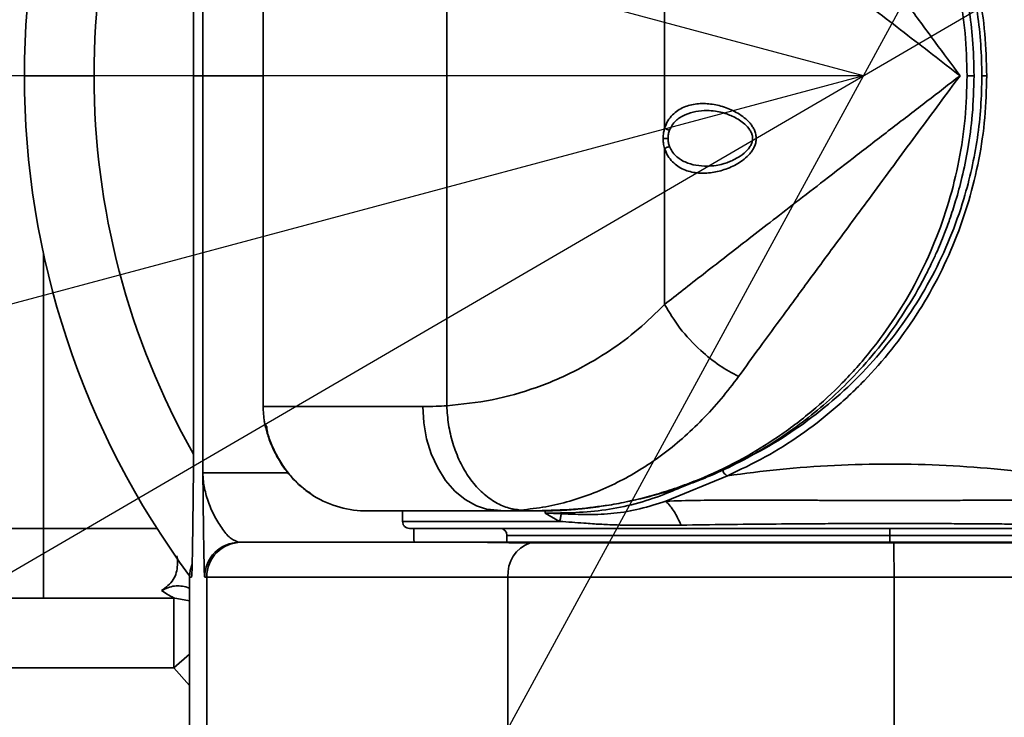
# Model space of a CAD drawing. Header units: millimetres. Extents: x 0 to 297, y 0 to 210.
# Tile 32 of 61: x 222.38 to 229.45, y 122.65 to 127.65. Entities that reach past the tile are written whole.
import ezdxf

# ---------------------------------------------------------------- set-up
doc = ezdxf.new("R2010")
doc.units = ezdxf.units.MM
doc.layers.add('尺寸线', color=6, linetype='Continuous')
doc.styles.add('SLDTEXTSTYLE1', font='TXT', dxfattribs={"width": 0.7})
doc.dimstyles.new('SLDDIMSTYLE5', dxfattribs={"dimtxt": 3.5, "dimasz": 2, "dimexe": 0, "dimexo": 0.0625, "dimgap": 0.875, "dimtad": 0, "dimtih": 1, "dimtoh": 1, "dimlfac": 20, "dimrnd": 1e-09, "dimzin": 12, "dimdsep": 46, "dimtxsty": 'SLDTEXTSTYLE1', "dimsah": 1, "dimcen": 0, "dimadec": 0, "dimazin": 3, "dimtfac": 1, "dimtmove": 0, "dimatfit": 3, "dimfxl": 1, "dimfrac": 2, "dimtolj": 1, "dimtzin": 12, "dimarcsym": 0})
doc.dimstyles.new('SLDDIMSTYLE6', dxfattribs={"dimtxt": 3.5, "dimasz": 2, "dimexe": 0, "dimexo": 0.0625, "dimgap": 0.875, "dimtad": 0, "dimdec": 4, "dimlfac": 20, "dimzin": 12, "dimdsep": 46, "dimtxsty": 'SLDTEXTSTYLE1', "dimsah": 1, "dimcen": 0.09, "dimazin": 3, "dimtfac": 1, "dimtofl": 0, "dimtmove": 0, "dimatfit": 3, "dimfxl": 1, "dimfrac": 2, "dimtolj": 1, "dimtzin": 12, "dimarcsym": 0})

# ---------------------------------------------------------------- blocks, each defined once
blk = doc.blocks.new('_D_17')
at = {"layer": '尺寸线', "transparency": 16777216}
for p, q in [((250.439, 167.6504), (251.8013, 170.1523)), ((251.8013, 170.1523), (265.406, 170.1523)), ((206.4431, 86.8521), (250.439, 167.6504)), ((206.4431, 86.8521), (205.2476, 84.6565))]:
    blk.add_line(p, q, dxfattribs=at)
for points in [[(250.439, 167.6504), (251.7028, 169.2395), (251.0881, 169.5743)], [(206.4431, 86.8521), (205.1793, 85.263), (205.7941, 84.9283)]]:
    blk.add_solid(points, dxfattribs=at)
at = {"layer": '尺寸线', "transparency": 16777216, "char_height": 3.5, "attachment_point": 1, "style": 'SLDTEXTSTYLE1'}
for s, insert in [('%%c', (253.3888, 174.6641)), ('1840', (257.2588, 174.6641))]:
    blk.add_mtext(s, dxfattribs=dict(at, insert=insert))
blk = doc.blocks.new('_D_18')
at = {"layer": '尺寸线', "transparency": 16777216}
for p, q in [((242.9146, 135.6821), (247.8893, 138.5798)), ((247.8893, 138.5798), (259.4571, 138.5798)), ((213.9675, 118.8205), (242.9146, 135.6821)), ((213.9675, 118.8205), (211.8073, 117.5621))]:
    blk.add_line(p, q, dxfattribs=at)
for points in [[(242.9146, 135.6821), (244.819, 136.3863), (244.4667, 136.9912)], [(213.9675, 118.8205), (212.0632, 118.1162), (212.4155, 117.5114)]]:
    blk.add_solid(points, dxfattribs=at)
at = {"layer": '尺寸线', "transparency": 16777216, "char_height": 3.5, "attachment_point": 1, "style": 'SLDTEXTSTYLE1'}
for s, insert in [('%%c', (249.4768, 143.0915)), ('670', (253.3467, 143.0915))]:
    blk.add_mtext(s, dxfattribs=dict(at, insert=insert))
blk = doc.blocks.new('_D_19')
at = {"layer": '尺寸线', "transparency": 16777216}
for start, end in [(165, 172.36566), (185.01756, 195)]:
    blk.add_arc((228.4411, 127.2513), 36.9708, start, end, dxfattribs=at)
for points in [[(192.73, 136.82), (191.9243, 134.9563), (192.6051, 134.7935)], [(192.73, 117.6825), (192.6051, 119.7091), (191.9243, 119.5462)]]:
    blk.add_solid(points, dxfattribs=at)
at = {"layer": '尺寸线', "transparency": 16777216, "insert": (188.9126, 124.0794), "char_height": 3.5, "attachment_point": 1, "rotation": 88.69161, "style": 'SLDTEXTSTYLE1'}
blk.add_mtext('30°', dxfattribs=at)

msp = doc.modelspace()

# ---------------------------------------------------------------- linework, layer by layer
at = {"color": 7, "linetype": 'Continuous', "lineweight": 35}
for p, q in [((223.630006, 130.1012766), (223.630006, 127.2512766)), ((223.6300597, 130.1012766), (223.6300597, 127.2512766)), ((223.697712, 127.2512766), (223.697712, 130.1012766)), ((225.4493674, 124.8811258), (225.4493674, 129.6214274)), ((224.131348, 128.9762129), (224.131348, 124.8762766)), ((227.0137065, 128.8932258), (227.0137073, 126.8745041)), ((222.4160759, 127.2512766), (222.9160759, 127.2512766)), ((223.630006, 127.2512766), (223.630006, 124.4012766)), ((223.6300597, 127.2512766), (223.630006, 127.2512766)), ((223.6300597, 124.4012766), (223.6300597, 127.2512766)), ((223.6300597, 127.2512766), (223.697712, 127.2512766)), ((223.697712, 127.2512766), (223.697712, 124.4012766)), ((224.131348, 127.2512766), (223.697712, 127.2512766)), ((227.0137073, 126.7280491), (227.0137065, 125.6093274)), ((222.5528789, 125.9746554), (222.5528789, 124.0012766)), ((225.2772461, 124.8762766), (224.131348, 124.8762766)), ((224.1568901, 124.6953413), (224.1621858, 124.6843114)), ((223.6300597, 124.4012766), (223.630006, 124.4012766)), ((224.3136006, 124.4012766), (223.697712, 124.4012766)), ((227.0231411, 124.1966976), (227.4642346, 124.3792216)), ((225.8362631, 124.1262766), (224.881348, 124.1262766)), ((225.131348, 124.1262766), (225.131348, 124.0512766)), ((225.7363649, 124.1383494), (225.8636059, 124.1264327)), ((225.9796967, 124.1326538), (225.8362631, 124.1262766)), ((225.8362631, 124.1262766), (226.1109314, 124.1262766)), ((226.1564752, 124.1112258), (226.1564751, 124.1308035)), ((226.1564752, 124.1112258), (226.2720894, 124.1065417)), ((226.2599677, 124.0512766), (226.1564752, 124.1112258)), ((222.5528789, 124.0012766), (221.7684144, 124.0012766)), ((223.3677678, 124.0013274), (222.5528789, 124.0012766)), ((222.5528789, 124.0012766), (222.5528789, 123.5012766)), ((222.5528789, 124.0012766), (223.3678003, 124.0012766)), ((225.881348, 123.9512766), (225.881348, 123.9012766)), ((228.631348, 123.8970504), (228.631348, 123.9512766)), ((223.9752305, 123.9012766), (223.9609058, 123.9012766)), ((225.7239845, 123.9012766), (223.9752305, 123.9012766)), ((225.7239845, 123.9012766), (231.7577612, 123.9012766)), ((228.6592189, 123.8970504), (226.0487118, 123.8970504)), ((231.9271218, 123.8970504), (228.6592189, 123.8970504)), ((223.6020466, 123.6512766), (223.6020466, 121.9262766)), ((223.6020466, 123.6512766), (223.6025323, 123.6512766)), ((223.6025323, 123.6512766), (223.6168569, 123.6512766)), ((223.6025323, 123.6512766), (223.6025323, 121.9262766)), ((223.7109148, 123.6512766), (223.7252394, 123.6512766)), ((223.7252394, 123.6512766), (225.888676, 123.6512766)), ((223.7252394, 123.6512766), (223.7252394, 121.9262766)), ((225.888676, 123.6512766), (228.6609459, 123.6512766)), ((225.888676, 123.6512766), (225.888676, 121.9262766)), ((228.6609459, 123.6512766), (228.6609459, 121.9262766)), ((228.6609459, 123.6512766), (232.131348, 123.6512766)), ((222.5528789, 123.5012766), (221.8664724, 123.5012766)), ((222.5528789, 123.5012766), (223.4900027, 123.5012766)), ((223.4849375, 123.5025862), (223.6020466, 123.4822689)), ((223.4900027, 123.5012766), (223.4900027, 123.0012766)), ((223.4900027, 123.0012766), (223.6020466, 123.0974551)), ((222.1410759, 123.0012766), (223.4900027, 123.0012766)), ((223.4900027, 123.0012766), (223.6020466, 122.874129))]:
    msp.add_line(p, q, dxfattribs=at)
at = {"color": 7, "linetype": 'Continuous', "lineweight": 35, "flags": 128}
for points in [[(225.2772461, 124.8762766), (225.2841285, 124.7589508), (225.3046063, 124.6445139), (225.3381753, 124.5357837), (225.3840088, 124.4354377), (225.4409784, 124.3459465), (225.5076811, 124.2695139), (225.5824747, 124.2080217), (225.6635173, 124.1629842), (225.7488135, 124.1355104), (225.8362631, 124.1262766)], [(223.6203956, 123.7452862), (223.6068503, 123.7000492), (223.6020466, 123.6512766)], [(223.6025323, 123.6512766), (223.6073358, 123.7000492), (223.6198699, 123.7427561)]]:
    msp.add_lwpolyline(points, dxfattribs=at)
at = {"color": 7, "linetype": 'Continuous', "lineweight": 35}
for centre, radius, start, end in [((228.4410759, 127.2512766), 6.025, 143.42943013, 180), ((228.4410759, 127.2512766), 5.525, 150.54962511, 180), ((228.4410759, 127.2512766), 6.025, 180, 216.57056987), ((228.4410759, 127.2512766), 5.525, 180, 209.45037489), ((224.881348, 124.8762766), 0.75, 180, 188.34420424), ((224.881348, 124.8762766), 0.75, 238.98954136, 270), ((227.0077973, 123.9951595), 1.7956817, 180.02921576, 182.99693761), ((225.831348, 123.9512766), 0.05, 0, 90), ((223.9609103, 123.6512811), 0.2499955, 90.0010244, 180.00102437), ((223.9752349, 123.6512811), 0.2499955, 90.0010244, 180.00102437), ((226.1293245, 123.6695688), 0.2413427, 109.51279361, 184.34679885), ((217.9166573, 123.6986697), 10.7443931, 359.74726983, 1.05794935)]:
    msp.add_arc(centre, radius, start, end, dxfattribs=at)
for points, knots in [([(229.1858855, 127.2512766), (229.1830252, 127.3533154), (229.1772693, 127.5586591), (229.1311429, 127.8626098), (229.0579182, 128.1610905), (228.9561492, 128.4495369), (228.8267438, 128.7274689), (228.6901953, 128.9589948), (228.5548339, 129.1513971), (228.4276248, 129.3095316), (228.2816367, 129.468431), (228.1144546, 129.6259874), (227.9271261, 129.7768829), (227.728076, 129.9128753), (227.5171502, 130.0339987), (227.3027433, 130.1353189), (227.0861484, 130.2178077), (226.8723991, 130.2817649), (226.6845081, 130.3232115), (226.5250822, 130.3487625), (226.3990739, 130.3633129), (226.264513, 130.3736852), (226.1729418, 130.375329), (226.1211178, 130.3762593)], [0, 0, 0, 0, 0.0516446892, 0.1039302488, 0.1567843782, 0.2114714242, 0.2670148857, 0.3253906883, 0.3643697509, 0.4049486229, 0.4471793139, 0.49692928, 0.5495342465, 0.6024462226, 0.6562133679, 0.713627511, 0.7654793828, 0.8180272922, 0.8712784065, 0.9027174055, 0.9338638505, 0.96257071, 1, 1, 1, 1]), ([(229.2357581, 127.2512766), (229.2336775, 127.3383088), (229.2298315, 127.4991948), (229.2027114, 127.7179521), (229.1703089, 127.8943567), (229.1381989, 128.0290531), (229.1112992, 128.1256982), (229.0886649, 128.1995507), (229.0664161, 128.2669554), (229.029368, 128.3708656), (228.9710748, 128.5149263), (228.8807292, 128.7037417), (228.768467, 128.900957), (228.6387026, 129.0932387), (228.5057545, 129.2622926), (228.3774924, 129.4050501), (228.2498443, 129.5317676), (228.109613, 129.656201), (227.949214, 129.7813238), (227.7817072, 129.894512), (227.6256534, 129.9862113), (227.5046252, 130.0489902), (227.4149989, 130.0914582), (227.3389773, 130.125181), (227.2410119, 130.1653429), (227.1180031, 130.2102418), (226.9703019, 130.2560666), (226.8297665, 130.2934062), (226.7352271, 130.310674), (226.6971252, 130.3176334)], [0, 0, 0, 0, 0.05092074, 0.094131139, 0.129639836, 0.157507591, 0.177236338, 0.190380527, 0.204551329, 0.220701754, 0.258366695, 0.301416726, 0.353706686, 0.405924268, 0.456263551, 0.500944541, 0.54033167, 0.584619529, 0.637088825, 0.690932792, 0.737222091, 0.775897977, 0.796676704, 0.815619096, 0.842847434, 0.881614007, 0.921086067, 0.968195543, 1, 1, 1, 1]), ([(227.4642347, 130.1233319), (227.5334042, 130.0914048), (227.6678587, 130.0293437), (227.8637253, 129.9157576), (228.0489243, 129.7907584), (228.2454645, 129.6357057), (228.4456327, 129.448483), (228.6448408, 129.2219986), (228.821438, 128.9772732), (228.9740219, 128.7160374), (229.1011074, 128.4403871), (229.2015689, 128.153243), (229.2734779, 127.8570856), (229.318846, 127.5551475), (229.3245028, 127.3520901), (229.3273112, 127.2512766)], [0, 0, 0, 0, 0.074300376, 0.144428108, 0.215986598, 0.283634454, 0.373846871, 0.460345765, 0.54366978, 0.625133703, 0.703569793, 0.779643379, 0.854536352, 0.927780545, 1, 1, 1, 1]), ([(227.6539679, 129.9675652), (227.6683154, 129.9606746), (227.7703814, 129.9116552), (227.9505876, 129.7947543), (228.1894824, 129.6168717), (228.4091724, 129.414224), (228.6085251, 129.191718), (228.7854226, 128.9506009), (228.9382409, 128.6933354), (229.0654734, 128.4221966), (229.1577206, 128.1623652), (229.2210847, 127.920237), (229.2616165, 127.6992403), (229.2872137, 127.4758447), (229.2903787, 127.3259678), (229.2919559, 127.2512766)], [0, 0, 0, 0, 0.016929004, 0.120430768, 0.220939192, 0.318500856, 0.413024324, 0.504319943, 0.592543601, 0.677977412, 0.760851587, 0.821662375, 0.881633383, 0.941011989, 1, 1, 1, 1]), ([(227.5440369, 129.4117379), (227.5768927, 129.3666178), (227.6438325, 129.2746911), (227.7516612, 129.1271412), (227.8654487, 128.9717958), (227.9860279, 128.8076226), (228.1136147, 128.6341401), (228.2533821, 128.4442379), (228.4100274, 128.232161), (228.5848775, 127.9955193), (228.76957, 127.7455165), (228.9539662, 127.4949497), (229.0754166, 127.3315013), (229.1350277, 127.2512766)], [0, 0, 0, 0, 0.07282008, 0.14836209, 0.226662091, 0.304295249, 0.385933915, 0.47159869, 0.566605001, 0.673556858, 0.787166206, 0.895535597, 1, 1, 1, 1]), ([(229.1350277, 127.2512766), (229.0692885, 127.302185), (228.9357611, 127.4055886), (228.7323166, 127.561813), (228.5240541, 127.7219826), (228.3201057, 127.879331), (228.1290325, 128.026984), (227.9176984, 128.1904728), (227.6887731, 128.3674709), (227.4427754, 128.5584486), (227.2176249, 128.7336041), (227.0804564, 128.8409758), (227.0137065, 128.8932258)], [0, 0, 0, 0, 0.086779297, 0.176263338, 0.268453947, 0.36337196, 0.450003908, 0.528357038, 0.655315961, 0.773277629, 0.889670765, 1, 1, 1, 1]), ([(226.1211178, 124.1262939), (226.1790722, 124.1274315), (226.2793879, 124.1294006), (226.4322195, 124.1423411), (226.5738525, 124.160612), (226.7236926, 124.1877202), (226.8678319, 124.221149), (227.0139433, 124.2627816), (227.1552665, 124.3107124), (227.3442649, 124.3854353), (227.5686174, 124.4940988), (227.828204, 124.6530687), (228.0672912, 124.8339059), (228.2912795, 125.0406817), (228.4921652, 125.2662487), (228.6722802, 125.5131817), (228.82674, 125.775078), (228.9561489, 126.053015), (229.0579176, 126.341461), (229.1311425, 126.6399414), (229.1772695, 126.9438933), (229.1830253, 127.1492371), (229.1858855, 127.2512766)], [0, 0, 0, 0, 0.0418580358, 0.072453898, 0.1105250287, 0.1445555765, 0.1815060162, 0.2159735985, 0.2521386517, 0.286394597, 0.3575871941, 0.4230930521, 0.4901995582, 0.5528276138, 0.6155394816, 0.6745942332, 0.7329719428, 0.7885187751, 0.8432076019, 0.8960649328, 0.9483525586, 1, 1, 1, 1]), ([(226.7489173, 124.1949239), (226.7676608, 124.1984149), (226.8380161, 124.2115187), (226.9479324, 124.2408245), (227.0695108, 124.2771002), (227.1712151, 124.3118513), (227.2667808, 124.3477849), (227.4046953, 124.405061), (227.5804955, 124.4899385), (227.7867837, 124.6101394), (227.9781244, 124.7420789), (228.1571704, 124.8858071), (228.3325405, 125.0488375), (228.5083947, 125.2407265), (228.6792269, 125.4632855), (228.802612, 125.6591611), (228.8831392, 125.8079158), (228.9268238, 125.8953984), (228.9631169, 125.9737688), (228.9950861, 126.0477542), (229.0273885, 126.1279404), (229.0647327, 126.2291616), (229.1078333, 126.3616693), (229.153583, 126.5304339), (229.1957145, 126.7366429), (229.22877, 126.9809659), (229.2333322, 127.1574376), (229.2357581, 127.2512766)], [0, 0, 0, 0, 0.0158644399, 0.0595485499, 0.0937920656, 0.1201371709, 0.1473810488, 0.1769762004, 0.2412140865, 0.3041868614, 0.3636912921, 0.4185822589, 0.4759665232, 0.5388446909, 0.6039965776, 0.6699624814, 0.6937926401, 0.7149033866, 0.7333772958, 0.7492842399, 0.7662793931, 0.7880959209, 0.8170038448, 0.8527877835, 0.8952544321, 0.9443014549, 1, 1, 1, 1]), ([(227.0137065, 125.6093274), (227.0574947, 125.6436238), (227.1466811, 125.7134776), (227.2904167, 125.8255576), (227.4420987, 125.9435502), (227.6027701, 126.0683227), (227.7728925, 126.2001432), (227.9594219, 126.3443447), (228.1680179, 126.5057414), (228.4010529, 126.6857034), (228.6474745, 126.8756419), (228.8946191, 127.0652186), (229.055874, 127.1900177), (229.1350277, 127.2512766)], [0, 0, 0, 0, 0.072891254, 0.148462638, 0.226748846, 0.304396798, 0.38603986, 0.471697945, 0.566700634, 0.673632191, 0.787205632, 0.895547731, 1, 1, 1, 1]), ([(229.3273112, 127.2512766), (229.3245028, 127.1504626), (229.3188461, 126.9474047), (229.2734787, 126.6454664), (229.2015708, 126.3493102), (229.1011095, 126.0621677), (228.9740248, 125.7865165), (228.8214402, 125.5252826), (228.6448458, 125.2805498), (228.4456286, 125.054095), (228.2263239, 124.8488209), (227.9884757, 124.6666463), (227.7344322, 124.5061873), (227.5554528, 124.422085), (227.4642346, 124.3792216)], [0, 0, 0, 0, 0.0722222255, 0.1454688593, 0.2203639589, 0.2964393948, 0.3748779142, 0.4563454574, 0.5396714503, 0.6261727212, 0.716389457, 0.8074458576, 0.9018632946, 1, 1, 1, 1]), ([(229.1350277, 127.2512766), (229.0854881, 127.1846481), (228.9848591, 127.0493066), (228.8328884, 126.8430635), (228.6771157, 126.6318358), (228.5241563, 126.4248445), (228.3807363, 126.2307596), (228.2220845, 126.0158766), (228.0505849, 125.7827505), (227.8659498, 125.5315162), (227.6970981, 125.30091), (227.5941244, 125.1595664), (227.5440369, 125.0908153)], [0, 0, 0, 0, 0.08678831, 0.176291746, 0.268512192, 0.363455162, 0.450100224, 0.528454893, 0.655420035, 0.773363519, 0.889761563, 1, 1, 1, 1]), ([(229.2919559, 127.2512766), (229.2903782, 127.1765909), (229.2872121, 127.0267142), (229.2616171, 126.8033267), (229.2210846, 126.582325), (229.157724, 126.3402037), (229.0654765, 126.0803722), (228.9382472, 125.8092309), (228.7854288, 125.5519647), (228.6085307, 125.3108508), (228.4091831, 125.08833), (228.1894821, 124.8857277), (227.9506287, 124.7076701), (227.7658226, 124.5883567), (227.6590545, 124.5372888), (227.64005, 124.5281988)], [0, 0, 0, 0, 0.058662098, 0.117721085, 0.177358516, 0.237844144, 0.32026006, 0.405228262, 0.492976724, 0.583768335, 0.677776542, 0.774812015, 0.874765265, 0.977708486, 1, 1, 1, 1]), ([(229.1858855, 127.2512766), (229.1900554, 127.2512766), (229.1989433, 127.2512766), (229.2121576, 127.2512766), (229.2241204, 127.2512766), (229.2327875, 127.2512766), (229.2362623, 127.2512766), (229.2354526, 127.2512766), (229.2352755, 127.2512766)], [0, 0, 0, 0, 0.156704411, 0.33400481, 0.531232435, 0.736837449, 0.942439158, 1, 1, 1, 1]), ([(229.3273112, 127.2512766), (229.3240684, 127.2512766), (229.3175235, 127.2512766), (229.3080647, 127.2512766), (229.299276, 127.2512766), (229.2943812, 127.2512766), (229.2919559, 127.2512766)], [0, 0, 0, 0, 0.247734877, 0.500002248, 0.752262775, 1, 1, 1, 1]), ([(227.0137073, 126.8745041), (227.0208633, 126.8926806), (227.0351708, 126.9290226), (227.0691071, 126.9708325), (227.1080547, 127.0031223), (227.1509531, 127.0260897), (227.1967527, 127.0415359), (227.2603417, 127.0527547), (227.3431069, 127.0513676), (227.4431567, 127.0287557), (227.5251857, 126.9926768), (227.5865372, 126.9509644), (227.6217707, 126.917825), (227.6452678, 126.8863737), (227.6596666, 126.8597108), (227.6691561, 126.8309251), (227.6723494, 126.8001772), (227.6686869, 126.7694912), (227.6587995, 126.7409069), (227.6441417, 126.7144524), (227.6203945, 126.6832598), (227.5851015, 126.6504727), (227.5238273, 126.6091899), (227.4419727, 126.5734112), (227.3585554, 126.5547672), (227.2927956, 126.5503435), (227.243805, 126.5526981), (227.1965474, 126.5610965), (227.1508632, 126.5765019), (227.107995, 126.5994667), (227.0690166, 126.6318084), (227.0351207, 126.6736241), (227.0208378, 126.7099261), (227.0137073, 126.7280491)], [0, 0, 0, 0, 0.031180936, 0.062343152, 0.093715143, 0.12497992, 0.15566537, 0.187803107, 0.250565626, 0.312880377, 0.375563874, 0.406939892, 0.438179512, 0.454479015, 0.469411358, 0.48533904, 0.500526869, 0.515658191, 0.531600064, 0.546551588, 0.56280348, 0.594076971, 0.62524889, 0.687700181, 0.750091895, 0.781685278, 0.812479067, 0.844471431, 0.875017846, 0.906341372, 0.937732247, 0.968914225, 1, 1, 1, 1]), ([(227.3193011, 127.0012766), (227.2918164, 127.0000077), (227.2372444, 126.9974881), (227.1721219, 126.9777985), (227.1251649, 126.9524664), (227.0934464, 126.9274682), (227.0667269, 126.8976577), (227.0547351, 126.8719968), (227.0490627, 126.8598586)], [0, 0, 0, 0, 0.259274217, 0.514797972, 0.645836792, 0.763209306, 0.887992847, 1, 1, 1, 1]), ([(227.3179309, 127.0012735), (227.3380527, 127.0004059), (227.3743592, 126.9988404), (227.4240173, 126.9886946), (227.469778, 126.9735052), (227.5258861, 126.9491272), (227.5799069, 126.9154243), (227.621832, 126.8706001), (227.6391473, 126.838263), (227.6457979, 126.8141833), (227.6460348, 126.7906954), (227.6402706, 126.7673032), (227.6282486, 126.743163), (227.6015143, 126.7080891), (227.5594848, 126.6739016), (227.5113721, 126.6470151), (227.4683474, 126.628424), (227.4274903, 126.6151824), (227.3777587, 126.6041066), (227.3393565, 126.6022925), (227.3176807, 126.6012685)], [0, 0, 0, 0, 0.084908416, 0.15320377, 0.20600158, 0.257109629, 0.369892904, 0.433523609, 0.462636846, 0.487716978, 0.510311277, 0.53340446, 0.561837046, 0.596286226, 0.679561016, 0.749106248, 0.793756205, 0.84157127, 0.910576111, 1, 1, 1, 1]), ([(227.0027423, 126.8012766), (227.0033526, 126.8152562), (227.0044533, 126.8404726), (227.0108548, 126.8640138), (227.0137073, 126.8745041)], [0, 0, 0, 0, 0.554386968, 1, 1, 1, 1]), ([(227.0137073, 126.8745041), (227.0194801, 126.8713861), (227.0297887, 126.8658182), (227.0431734, 126.8616796), (227.0490627, 126.8598586)], [0, 0, 0, 0, 0.559999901, 1, 1, 1, 1]), ([(227.0490627, 126.8598586), (227.0458649, 126.8503065), (227.0395941, 126.8315746), (227.0385898, 126.8112412), (227.0380977, 126.8012766)], [0, 0, 0, 0, 0.509941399, 1, 1, 1, 1]), ([(227.0027423, 126.8012766), (227.0086045, 126.8012766), (227.0190727, 126.8012766), (227.0322845, 126.8012766), (227.0380977, 126.8012766)], [0, 0, 0, 0, 0.56, 1, 1, 1, 1]), ([(227.0137073, 126.7280491), (227.0101961, 126.7414303), (227.0039792, 126.7651227), (227.0031174, 126.7903133), (227.0027423, 126.8012766)], [0, 0, 0, 0, 0.564788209, 1, 1, 1, 1]), ([(227.0380977, 126.8012766), (227.0385898, 126.7913121), (227.0395941, 126.7709786), (227.0458649, 126.7522468), (227.0490627, 126.7426946)], [0, 0, 0, 0, 0.490058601, 1, 1, 1, 1]), ([(227.0490627, 126.7426946), (227.0415355, 126.7403033), (227.0280942, 126.7360331), (227.0181033, 126.7304886), (227.0137073, 126.7280491)], [0, 0, 0, 0, 0.559999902, 1, 1, 1, 1]), ([(227.0490627, 126.7426946), (227.0547472, 126.7305418), (227.0667765, 126.7048245), (227.0935777, 126.6749563), (227.1254212, 126.6499037), (227.1725486, 126.6245763), (227.2376112, 126.6050232), (227.2920256, 126.6025274), (227.3192962, 126.6012766)], [0, 0, 0, 0, 0.112163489, 0.237356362, 0.355074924, 0.486680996, 0.74274294, 1, 1, 1, 1]), ([(225.4493674, 124.8811258), (225.55847, 124.892472), (225.7751623, 124.9150071), (226.0919691, 125.0055635), (226.3733493, 125.1266666), (226.6169744, 125.2712516), (226.8251201, 125.4246365), (226.9515565, 125.5484612), (227.0137065, 125.6093274)], [0, 0, 0, 0, 0.196389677, 0.390056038, 0.579286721, 0.723907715, 0.864286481, 1, 1, 1, 1]), ([(227.0137065, 125.6093274), (227.0478854, 125.5518968), (227.1174002, 125.4350917), (227.2591164, 125.2857848), (227.4047457, 125.167946), (227.4981245, 125.1162387), (227.5440369, 125.0908153)], [0, 0, 0, 0, 0.2758351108, 0.5610066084, 0.7841566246, 1, 1, 1, 1]), ([(227.5440369, 125.0908153), (227.5031853, 125.0369968), (227.4196075, 124.92689), (227.284649, 124.7796519), (227.1417802, 124.6444389), (226.9903024, 124.522715), (226.834853, 124.4178329), (226.6723666, 124.3274837), (226.5064162, 124.2533199), (226.3340508, 124.1952728), (226.1582876, 124.1528786), (226.0399408, 124.1394762), (225.9796967, 124.1326538)], [0, 0, 0, 0, 0.092335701, 0.188908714, 0.285602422, 0.383294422, 0.486487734, 0.582346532, 0.686192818, 0.790301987, 0.893253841, 1, 1, 1, 1]), ([(225.2772461, 124.8762766), (225.3087057, 124.8765493), (225.3648814, 124.8770361), (225.4235532, 124.8798762), (225.4493674, 124.8811258)], [0, 0, 0, 0, 0.5600227, 1, 1, 1, 1]), ([(225.4493674, 124.8811258), (225.4524529, 124.8365238), (225.4587921, 124.7448885), (225.4909854, 124.608795), (225.5416948, 124.4779937), (225.6103678, 124.3598811), (225.6940565, 124.2629603), (225.7867359, 124.1913919), (225.8831653, 124.1459559), (225.9480938, 124.1370087), (225.9796967, 124.1326538)], [0, 0, 0, 0, 0.117112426, 0.240608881, 0.369093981, 0.499999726, 0.630905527, 0.759390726, 0.882887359, 1, 1, 1, 1]), ([(224.1390385, 124.7691366), (224.1403642, 124.7630382), (224.1429695, 124.7510541), (224.1533828, 124.7355287), (224.1584971, 124.7279038)], [0, 0, 0, 0, 0.508877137, 1, 1, 1, 1]), ([(224.1393567, 124.7675409), (224.1392935, 124.7678536), (224.1391026, 124.7687982), (224.1416154, 124.7563696), (224.1468097, 124.7324194), (224.1535212, 124.7077329), (224.1568901, 124.6953413)], [0, 0, 0, 0, 0.140388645, 0.424081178, 0.71091165, 1, 1, 1, 1]), ([(224.1490804, 124.7445369), (224.1496106, 124.7409196), (224.1506525, 124.7338104), (224.1569634, 124.7095176), (224.1600633, 124.6975854)], [0, 0, 0, 0, 0.508816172, 1, 1, 1, 1]), ([(224.158217, 124.7330106), (224.1574446, 124.731919), (224.1555452, 124.7292349), (224.1565752, 124.7128298), (224.1607065, 124.6934344), (224.1628081, 124.6835679)], [0, 0, 0, 0, 0.2519231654, 0.6194464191, 1, 1, 1, 1]), ([(224.1568901, 124.6953413), (224.1611478, 124.6812213), (224.1696902, 124.652892), (224.1945828, 124.5865317), (224.2374075, 124.4984713), (224.3031016, 124.4022037), (224.3757012, 124.323077), (224.4365454, 124.2729077), (224.4760654, 124.2453841), (224.4930605, 124.234645), (224.4944878, 124.2337613), (224.4949505, 124.2334748)], [0, 0, 0, 0, 0.080133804, 0.160774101, 0.322854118, 0.485602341, 0.64711168, 0.806473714, 0.885354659, 0.962832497, 1, 1, 1, 1]), ([(224.1628079, 124.6835681), (224.1678998, 124.6676983), (224.1775882, 124.6375025), (224.2032306, 124.573995), (224.2435741, 124.4950561), (224.3026508, 124.4062973), (224.3697421, 124.3313995), (224.4243382, 124.2847747), (224.4639217, 124.256023), (224.4749961, 124.2488597), (224.4806744, 124.2451868)], [0, 0, 0, 0, 0.098059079, 0.186578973, 0.33399362, 0.502723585, 0.675572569, 0.82261477, 0.909046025, 1, 1, 1, 1]), ([(227.4642346, 124.3792216), (227.5887116, 124.3953356), (227.839833, 124.4278442), (228.2330339, 124.4563199), (228.6338748, 124.4665412), (229.0349895, 124.4562239), (229.4277612, 124.4267143), (229.7722231, 124.3847491), (230.0679431, 124.3384196), (230.3167021, 124.2934517), (230.5475639, 124.24823), (230.7586525, 124.2063953), (230.952442, 124.1710443), (231.1351232, 124.1449614), (231.3166167, 124.128964), (231.4448946, 124.1271759), (231.5094086, 124.1262766)], [0, 0, 0, 0, 0.086478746, 0.174463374, 0.263050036, 0.352136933, 0.440100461, 0.526526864, 0.589392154, 0.651701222, 0.712313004, 0.771357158, 0.828903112, 0.885718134, 0.942524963, 1, 1, 1, 1]), ([(223.6168569, 123.6512766), (223.6175542, 123.6560712), (223.6189493, 123.6656633), (223.6209729, 123.7336137), (223.6229, 123.8288161), (223.6250794, 123.9705022), (223.6274618, 124.1632892), (223.6291931, 124.3218905), (223.6300597, 124.4012766)], [0, 0, 0, 0, 0.140090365, 0.280261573, 0.420263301, 0.559603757, 0.77956448, 1, 1, 1, 1]), ([(223.697712, 124.4012766), (223.6984473, 124.3339143), (223.6999174, 124.199241), (223.7021897, 124.0088026), (223.7044209, 123.8535635), (223.7066094, 123.7411259), (223.7087227, 123.6670674), (223.7101844, 123.6565376), (223.7109148, 123.6512766)], [0, 0, 0, 0, 0.187050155, 0.373957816, 0.559850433, 0.706338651, 0.85327909, 1, 1, 1, 1]), ([(223.9609058, 123.9012766), (223.941068, 123.907264), (223.9012775, 123.9192735), (223.8392741, 123.9916709), (223.7923499, 124.0659019), (223.760091, 124.131752), (223.7390516, 124.1833405), (223.7219358, 124.2361377), (223.7094017, 124.2886984), (223.7004653, 124.3434325), (223.6986837, 124.3808618), (223.697712, 124.4012766)], [0, 0, 0, 0, 0.165641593, 0.332241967, 0.499788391, 0.581654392, 0.664508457, 0.749868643, 0.830092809, 0.90732844, 1, 1, 1, 1]), ([(227.4642346, 124.3792216), (227.4603776, 124.3810968), (227.4524901, 124.3849316), (227.4417426, 124.3959389), (227.4332747, 124.4099086), (227.430325, 124.4201604), (227.4288826, 124.4251735)], [0, 0, 0, 0, 0.244505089, 0.500003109, 0.75550012, 1, 1, 1, 1]), ([(227.1664989, 124.3107532), (227.1142071, 124.2882318), (226.9941335, 124.2365178), (226.8022254, 124.1735808), (226.5904018, 124.1308218), (226.3745363, 124.1121296), (226.2296908, 124.1115293), (226.1564752, 124.1112258)], [0, 0, 0, 0, 0.160010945, 0.367421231, 0.575996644, 0.785677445, 1, 1, 1, 1]), ([(224.4601871, 124.2648975), (224.4670224, 124.2575476), (224.4773521, 124.2464402), (224.4891291, 124.2372486), (224.4930486, 124.234709), (224.4950378, 124.2334202)], [0, 0, 0, 0, 0.490663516, 0.741502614, 1, 1, 1, 1]), ([(226.134187, 124.1297914), (226.2204539, 124.1318859), (226.3806979, 124.1357767), (226.5402318, 124.1585071), (226.6138811, 124.1690006)], [0, 0, 0, 0, 0.538346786, 1, 1, 1, 1]), ([(226.2720894, 124.1065417), (226.3360295, 124.1036311), (226.4603466, 124.0979722), (226.6512923, 124.1054331), (226.838612, 124.137708), (226.9611769, 124.1768891), (227.0231411, 124.1966976)], [0, 0, 0, 0, 0.257761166, 0.501158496, 0.747804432, 1, 1, 1, 1]), ([(231.6543428, 124.1315094), (231.6280526, 124.1298453), (231.5602884, 124.1255558), (231.4309432, 124.125391), (231.3022136, 124.1306093), (231.1960805, 124.1373075), (231.1179436, 124.1428532), (231.0292139, 124.1496312), (230.9294543, 124.1574298), (230.8164355, 124.1660018), (230.6857799, 124.1751709), (230.5354149, 124.1843151), (230.3603335, 124.1928563), (230.159903, 124.1995236), (229.9368188, 124.2037954), (229.7175087, 124.2052413), (229.5139035, 124.2049212), (229.3319046, 124.2039342), (229.1601834, 124.202749), (228.9967845, 124.2017339), (228.839643, 124.2010002), (228.6973019, 124.2006553), (228.5686177, 124.2006833), (228.4523644, 124.2009455), (228.3347795, 124.2014227), (228.2159185, 124.2020658), (228.0923293, 124.2028514), (227.9713779, 124.2036429), (227.852409, 124.2043603), (227.7327252, 124.2048956), (227.5963123, 124.2051375), (227.4321082, 124.2046131), (227.2368397, 124.2026561), (227.0978088, 124.1987741), (227.0231397, 124.1966892)], [0, 0, 0, 0, 0.0275849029, 0.0711015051, 0.1162540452, 0.1338897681, 0.153557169, 0.1752713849, 0.1990617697, 0.2249105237, 0.2540336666, 0.287861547, 0.324618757, 0.3674412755, 0.414817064, 0.4632417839, 0.50155293, 0.5379539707, 0.5724787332, 0.6040440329, 0.6350981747, 0.6656596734, 0.6883254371, 0.7112714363, 0.7344960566, 0.7580158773, 0.7818293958, 0.808025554, 0.8301939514, 0.8530847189, 0.8799995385, 0.9126427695, 0.9530831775, 1, 1, 1, 1]), ([(227.1314596, 124.0250254), (227.1155347, 124.059404), (227.083685, 124.1281612), (227.0433224, 124.1738521), (227.0231411, 124.1966976)], [0, 0, 0, 0, 0.4999999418, 1, 1, 1, 1]), ([(226.1109314, 124.1262766), (226.11283, 124.1262775), (226.1162204, 124.1262791), (226.1196214, 124.1262894), (226.1211178, 124.1262939)], [0, 0, 0, 0, 0.560008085, 1, 1, 1, 1]), ([(226.2720895, 124.1065416), (226.2703729, 124.0973812), (226.2669297, 124.0790075), (226.2622927, 124.060538), (226.2599676, 124.0512766)], [0, 0, 0, 0, 0.498561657, 1, 1, 1, 1]), ([(227.1314561, 124.0250203), (227.0798763, 124.0244135), (226.982883, 124.0232723), (226.8556141, 124.0231257), (226.7546523, 124.0241147), (226.6742232, 124.0259022), (226.6087524, 124.0281791), (226.549549, 124.031068), (226.4930854, 124.0344897), (226.4252797, 124.0394225), (226.3460568, 124.0460318), (226.2893647, 124.0494857), (226.2599677, 124.0512766)], [0, 0, 0, 0, 0.164699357, 0.309708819, 0.418183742, 0.502174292, 0.58260364, 0.643320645, 0.70838749, 0.781907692, 0.886910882, 1, 1, 1, 1]), ([(232.1011325, 124.0383835), (232.100186, 124.0381865), (232.0948282, 124.0370713), (232.083625, 124.0353869), (232.0676113, 124.033323), (232.0510743, 124.0315493), (232.032591, 124.0298541), (232.0120877, 124.0282394), (231.9895534, 124.0267041), (231.9649606, 124.0252471), (231.915747, 124.0227027), (231.833989, 124.0195499), (231.7375196, 124.0171637), (231.6683916, 124.0158817), (231.6326437, 124.0152962), (231.5962088, 124.0147718), (231.5591498, 124.014306), (231.5215285, 124.0138971), (231.4660729, 124.0133797), (231.3917185, 124.0128842), (231.2969673, 124.0125953), (231.1989585, 124.0126319), (231.1030203, 124.0129971), (231.0217485, 124.0135407), (230.9577125, 124.0140936), (230.9039734, 124.0146158), (230.8458241, 124.0152385), (230.7830913, 124.0159667), (230.7156007, 124.0168055), (230.6311887, 124.0179216), (230.5154729, 124.0195421), (230.3826958, 124.0214562), (230.2168819, 124.0238459), (230.0382972, 124.0263011), (229.83592, 124.0288597), (229.6597397, 124.0308312), (229.5055603, 124.0323063), (229.367972, 124.033441), (229.2301846, 124.0343895), (229.0924574, 124.0351478), (228.9550393, 124.0357122), (228.8181699, 124.0360805), (228.6984608, 124.03623), (228.5957666, 124.0362368), (228.5097554, 124.0361657), (228.4236868, 124.0360177), (228.3376152, 124.0357928), (228.2515956, 124.0354918), (228.1656845, 124.0351143), (228.0066135, 124.0342781), (227.7686993, 124.0324981), (227.4494894, 124.0292205), (227.2398407, 124.0264517), (227.1314561, 124.0250203)], [0, 0, 0, 0, 0.003423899, 0.019381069, 0.031472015, 0.043656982, 0.055935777, 0.068308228, 0.080774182, 0.093333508, 0.105986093, 0.150817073, 0.193541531, 0.204386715, 0.215088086, 0.225645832, 0.236060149, 0.24633123, 0.256459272, 0.280256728, 0.303092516, 0.325001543, 0.34789315, 0.366492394, 0.37674336, 0.387679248, 0.399300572, 0.411607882, 0.424601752, 0.438282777, 0.459448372, 0.488651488, 0.509470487, 0.545899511, 0.579047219, 0.608906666, 0.630532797, 0.651999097, 0.673304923, 0.694449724, 0.715433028, 0.736254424, 0.756913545, 0.76994747, 0.783001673, 0.796076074, 0.80917059, 0.822285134, 0.835419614, 0.848573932, 0.895490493, 0.94597045, 1, 1, 1, 1]), ([(226.0487118, 123.8970504), (225.987972, 123.8976229), (225.8660353, 123.8987721), (225.7714529, 123.9004397), (225.7239845, 123.9012766)], [0, 0, 0, 0, 0.498125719, 1, 1, 1, 1]), ([(223.4006583, 123.5544537), (223.4324615, 123.5778), (223.4777643, 123.6110561), (223.5086783, 123.6820958), (223.5169839, 123.7370809), (223.5167415, 123.7788013), (223.5110765, 123.8014058), (223.5104475, 123.8039154)], [0, 0, 0, 0, 0.43854758, 0.624697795, 0.803327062, 0.978165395, 1, 1, 1, 1]), ([(223.4006583, 123.5544538), (223.430235, 123.5689709), (223.4726831, 123.5898055), (223.5390443, 123.5885005), (223.5764927, 123.5839765), (223.5970834, 123.5720685), (223.6020466, 123.5691981)], [0, 0, 0, 0, 0.502222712, 0.720782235, 0.93269572, 1, 1, 1, 1]), ([(223.4006583, 123.554454), (223.4279662, 123.5378466), (223.4505344, 123.5244537), (223.4816256, 123.5061374), (223.4899981, 123.5012847), (223.4900027, 123.5012833)], [0, 0, 0, 0, 0.5, 0.5, 1, 1, 1, 1])]:
    msp.add_open_spline(points, degree=3, knots=knots, dxfattribs=at)
for points in [[(225.181348, 124.0012766), (225.1747962, 124.0020282), (225.1616925, 124.0035314), (225.1451652, 124.0150938), (225.1336028, 124.0316211), (225.1320996, 124.0447248), (225.131348, 124.0512766)], [(225.131348, 124.0512766), (225.1349448, 124.0512766), (225.1421384, 124.0512766), (225.200128, 124.0512766), (225.2920098, 124.0512766), (225.4202452, 124.0512766), (225.5823919, 124.0512766), (225.7775816, 124.0512766), (226.0013666, 124.0512766), (226.1737673, 124.0512766), (226.2599677, 124.0512766)], [(225.181348, 124.0012766), (225.1870445, 124.0012766), (225.1984374, 124.0012766), (225.290082, 124.0012766), (225.4346583, 124.0012766), (225.6350666, 124.0012766), (225.8864377, 124.0012766), (226.1848566, 124.0012766), (226.5251138, 124.0012766), (226.901415, 124.0012766), (227.3073144, 124.0012766), (227.7358687, 124.0012766), (228.1797448, 124.0012766), (228.631348, 124.0012766), (229.0829512, 124.0012766), (229.5268274, 124.0012766), (229.9553817, 124.0012766), (230.361281, 124.0012766), (230.7375823, 124.0012766), (231.0778395, 124.0012766), (231.3762583, 124.0012766), (231.6276295, 124.0012766), (231.8280377, 124.0012766), (231.9726141, 124.0012766), (232.0642587, 124.0012766), (232.0756516, 124.0012766), (232.081348, 124.0012766)], [(228.631348, 123.9512766), (228.5113568, 123.9512766), (228.2713745, 123.9512766), (227.9175602, 123.9512766), (227.5759589, 123.9512766), (227.2524159, 123.9512766), (226.9524656, 123.9512766), (226.6812462, 123.9512766), (226.443376, 123.9512766), (226.2430077, 123.9512766), (226.083262, 123.9512766), (225.96802, 123.9512766), (225.89497, 123.9512766), (225.8858887, 123.9512766), (225.881348, 123.9512766)], [(228.631348, 124.0012766), (228.631348, 124.000525), (228.631348, 123.9990219), (228.631348, 123.9874594), (228.631348, 123.9709322), (228.631348, 123.9578285), (228.631348, 123.9512766)], [(231.381348, 123.9512766), (231.3768074, 123.9512766), (231.3677261, 123.9512766), (231.2946761, 123.9512766), (231.179434, 123.9512766), (231.0196883, 123.9512766), (230.81932, 123.9512766), (230.5814499, 123.9512766), (230.3102304, 123.9512766), (230.0102801, 123.9512766), (229.6867372, 123.9512766), (229.3451359, 123.9512766), (228.9913216, 123.9512766), (228.7513392, 123.9512766), (228.631348, 123.9512766)]]:
    msp.add_open_spline(points, degree=3, dxfattribs=at)
at = {"layer": '尺寸线'}
for q in [(184.0084879, 139.1569527), (184.0084879, 115.3456005), (211.6543644, 127.2512766)]:
    msp.add_line((228.4410759, 127.2512766), q, dxfattribs=at)
for radius in [46, 16.75]:
    msp.add_arc((228.4410759, 127.2512766), radius, 195, 165, dxfattribs=at)

# ---------------------------------------------------------------- dimensions: what is measured, and where the dimension line sits
for p1, p2, picture, middle in [((250.4390113, 167.6504206), (206.4431404, 86.8521326), '_D_17', (259.3974115, 172.6891303)), ((242.9146363, 135.682086), (213.9675154, 118.8204672), '_D_18', (254.4669355, 141.1165974))]:
    dim = msp.add_diameter_dim_2p(p1=p1, p2=p2, dimstyle='SLDDIMSTYLE5', dxfattribs=at)
    dim.commit()
    dim.dimension.update_dxf_attribs({"geometry": picture, "text_midpoint": middle, "dimtype": 163})
dim = msp.add_angular_dim_2l(base=(192.1891069, 134.5064324), line1=((184.0084879, 139.1569527), (228.4410759, 127.2512766)), line2=((184.0084879, 115.3456005), (228.4410759, 127.2512766)), dimstyle='SLDDIMSTYLE6', dxfattribs=at)
dim.commit()
dim.dimension.update_dxf_attribs({"geometry": '_D_19', "text_midpoint": (191.4798814, 128.0954585), "dimtype": 162})

doc.saveas('drawing.dxf')
